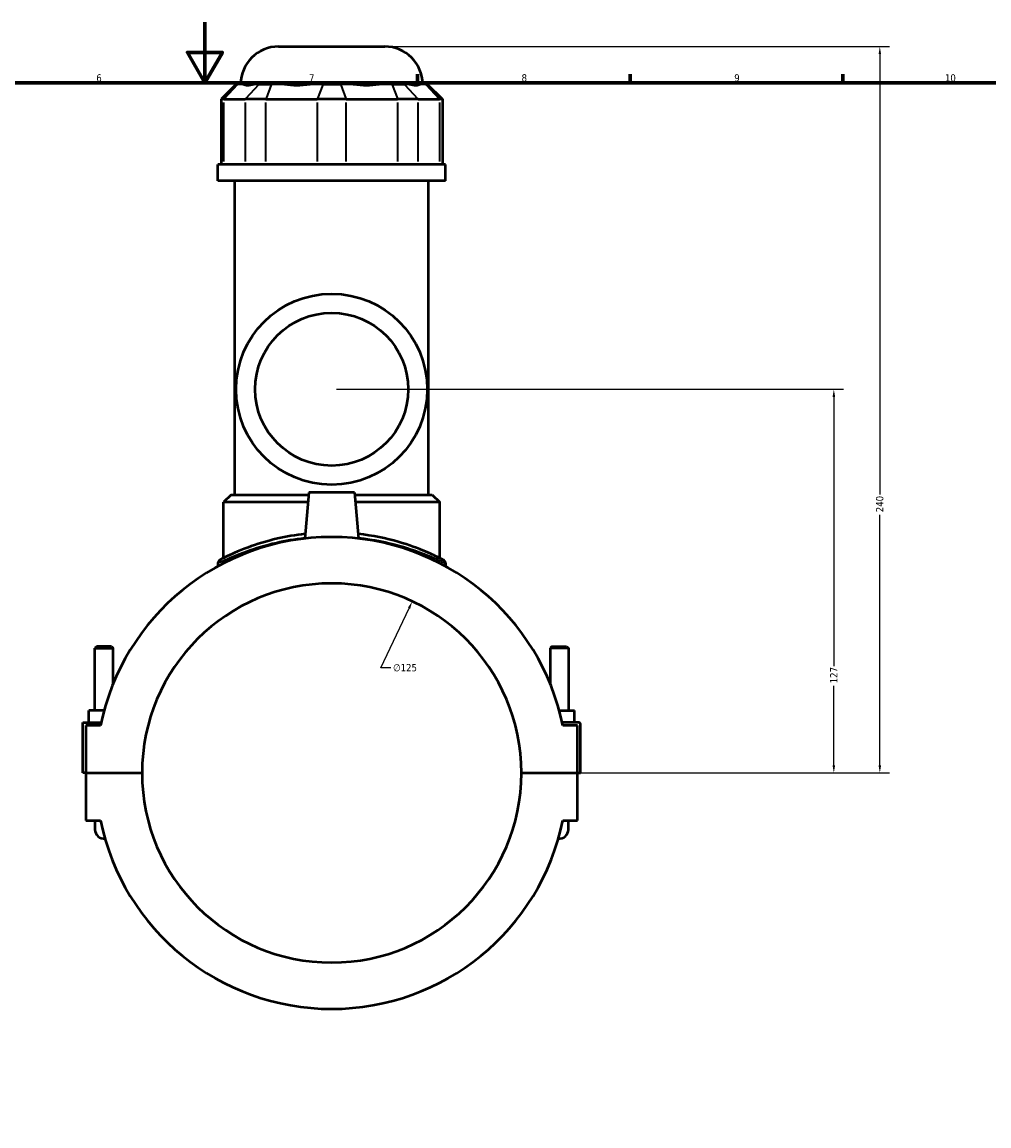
# Model space of a CAD drawing. Header units: millimetres. Extents: x -277 to 997, y -139 to 1170.
# Tile 5 of 7: x 360 to 679, y 230 to 594. Entities that reach past the tile are written whole.
import ezdxf

# ---------------------------------------------------------------- set-up
doc = ezdxf.new("R2010")
doc.units = ezdxf.units.MM
for name, color, linetype, lineweight in [('Border (ANSI)', 7, 'Continuous', 70), ('Dimension (ANSI)', 7, 'Continuous', 25), ('Visible (ANSI)', 7, 'Continuous', 50), ('Visible Narrow (ANSI)', 7, 'Continuous', 35)]:
    doc.layers.add(name, color=color, linetype=linetype, lineweight=lineweight)
doc.styles.add('Note Text (ANSI)', font='tahoma.ttf')
doc.dimstyles.new('Default - mm (ANSI)', dxfattribs={"dimtxt": 2.4, "dimasz": 2.5, "dimexe": 3.175, "dimexo": 1.6002, "dimgap": 0.8, "dimtad": 0, "dimtoh": 1, "dimdec": 0, "dimrnd": 1e-08, "dimzin": 4, "dimdsep": 46, "dimtxsty": 'Note Text (ANSI)', "dimcen": 0.09, "dimdle": 10, "dimclrd": 256, "dimclre": 256, "dimclrt": 5, "dimadec": 1, "dimazin": 1, "dimtfac": 1.27, "dimtofl": 0, "dimtmove": 0, "dimatfit": 3, "dimfxl": 1, "dimtolj": 1, "dimtzin": 4, "dimlwd": -1, "dimlwe": -1, "dimarcsym": 0})

# ---------------------------------------------------------------- blocks, each defined once
blk = doc.blocks.new('Borders Default Border')
at = {"layer": 'Border (ANSI)'}
for p, q in [((490.58, 574), (490.58, 576.8)), ((560.67, 574), (560.67, 576.8)), ((630.75, 574), (630.75, 576.8))]:
    blk.add_line(p, q, dxfattribs=at)
at = {"layer": 'Border (ANSI)', "flags": 128}
for points in [[(420.5, 594), (420.5, 574), (414.73, 584), (426.27, 584), (420.5, 574)], [(20, 20), (20, 574), (821, 574), (821, 20), (20, 20)]]:
    blk.add_lwpolyline(points, dxfattribs=at)
at = {"layer": 'Border (ANSI)', "color": 5, "true_color": 0x0000ff, "char_height": 2.4, "attachment_point": 7, "style": 'Note Text (ANSI)'}
for s, insert in [('6', (384.69, 574.35)), ('7', (454.8, 574.4)), ('8', (524.84, 574.35)), ('9', (594.92, 574.35)), ('10', (664.35, 574.35))]:
    blk.add_mtext(s, dxfattribs=dict(at, insert=insert))
blk = doc.blocks.new('*D6')
at = {"layer": 'Defpoints', "color": 0, "transparency": 16777216}
for p in [(488.82, 403.02), (435.73, 289.86)]:
    blk.add_point(p, dxfattribs=at)
at = {"layer": 'Dimension (ANSI)', "transparency": 16777216}
for p, q in [((478.52, 381.06), (487.76, 400.76)), ((481.71, 381.06), (478.52, 381.06))]:
    blk.add_line(p, q, dxfattribs=at)
blk.add_solid([(487.38, 400.94), (488.13, 400.58), (488.82, 403.02)], dxfattribs=at)
at = {"layer": 'Dimension (ANSI)', "color": 5, "transparency": 16777216, "insert": (482.51, 382.36), "char_height": 2.4, "attachment_point": 1, "style": 'Note Text (ANSI)'}
blk.add_mtext('\\A1;∅125', dxfattribs=at)
blk = doc.blocks.new('*D10')
at = {"layer": 'Defpoints', "color": 0, "transparency": 16777216}
for p in [(462.27, 472.94), (627.75, 472.94), (524.77, 346.44)]:
    blk.add_point(p, dxfattribs=at)
at = {"layer": 'Dimension (ANSI)', "transparency": 16777216}
for p, q in [((463.87, 472.94), (630.93, 472.94)), ((627.75, 470.44), (627.75, 381.7)), ((627.75, 348.94), (627.75, 375.18)), ((526.37, 346.44), (630.93, 346.44))]:
    blk.add_line(p, q, dxfattribs=at)
for points in [[(627.33, 470.44), (628.17, 470.44), (627.75, 472.94)], [(627.33, 348.94), (628.17, 348.94), (627.75, 346.44)]]:
    blk.add_solid(points, dxfattribs=at)
at = {"layer": 'Dimension (ANSI)', "color": 5, "transparency": 16777216, "insert": (626.53, 375.98), "char_height": 2.4, "attachment_point": 1, "rotation": 90, "style": 'Note Text (ANSI)'}
blk.add_mtext('\\A1;127', dxfattribs=at)
blk = doc.blocks.new('*D11')
at = {"layer": 'Defpoints', "color": 0, "transparency": 16777216}
for p in [(479.77, 585.94), (642.9, 585.94), (524.77, 346.44)]:
    blk.add_point(p, dxfattribs=at)
at = {"layer": 'Dimension (ANSI)', "transparency": 16777216}
for p, q in [((481.37, 585.94), (646.08, 585.94)), ((642.9, 583.44), (642.9, 438.29)), ((642.9, 348.94), (642.9, 431.59)), ((526.37, 346.44), (646.08, 346.44))]:
    blk.add_line(p, q, dxfattribs=at)
for points in [[(642.49, 583.44), (643.32, 583.44), (642.9, 585.94)], [(642.49, 348.94), (643.32, 348.94), (642.9, 346.44)]]:
    blk.add_solid(points, dxfattribs=at)
at = {"layer": 'Dimension (ANSI)', "color": 5, "transparency": 16777216, "insert": (641.65, 432.39), "char_height": 2.4, "attachment_point": 1, "rotation": 90, "style": 'Note Text (ANSI)'}
blk.add_mtext('\\A1;240', dxfattribs=at)

msp = doc.modelspace()

# ---------------------------------------------------------------- linework, layer by layer
at = {"layer": 'Visible (ANSI)'}
for p, q in [((444.77, 585.94), (479.77, 585.94)), ((430.8, 573.55), (425.8, 568.55)), ((430.8, 573.55), (431.37, 573.55)), ((433.12, 573.55), (431.37, 573.55)), ((438.39, 573.55), (436.64, 573.55)), ((438.39, 573.55), (442.45, 573.55)), ((446.68, 573.55), (442.45, 573.55)), ((459.4, 573.55), (455.18, 573.55)), ((459.4, 573.55), (465.14, 573.55)), ((469.37, 573.55), (465.14, 573.55)), ((482.09, 573.55), (477.87, 573.55)), ((482.09, 573.55), (486.15, 573.55)), ((487.9, 573.55), (486.15, 573.55)), ((493.17, 573.55), (491.42, 573.55)), ((493.17, 573.55), (493.74, 573.55)), ((493.74, 573.55), (498.74, 568.55)), ((426.75, 568.55), (425.8, 568.55)), ((425.8, 568.55), (425.8, 547)), ((426.75, 568.55), (433.78, 568.55)), ((440.54, 568.55), (433.78, 568.55)), ((440.54, 568.55), (457.49, 568.55)), ((467.06, 568.55), (457.49, 568.55)), ((467.06, 568.55), (484.01, 568.55)), ((490.77, 568.55), (484.01, 568.55)), ((490.77, 568.55), (497.79, 568.55)), ((498.74, 568.55), (497.79, 568.55)), ((498.74, 568.55), (498.74, 547)), ((499.77, 547), (424.77, 547)), ((424.77, 541.69), (424.77, 547)), ((499.77, 541.69), (499.77, 547)), ((499.77, 541.69), (424.77, 541.69)), ((430.4, 438.19), (430.4, 541.69)), ((494.15, 438.19), (494.15, 541.69)), ((429.15, 438.19), (426.65, 435.69)), ((429.15, 438.19), (454.71, 438.19)), ((454.77, 438.94), (453.44, 423.71)), ((469.77, 438.94), (454.77, 438.94)), ((469.77, 438.94), (471.11, 423.71)), ((469.84, 438.19), (495.4, 438.19)), ((495.4, 438.19), (497.9, 435.69)), ((454.49, 435.69), (426.65, 435.69)), ((426.65, 417.29), (426.65, 435.69)), ((497.9, 435.69), (470.06, 435.69)), ((497.9, 417.29), (497.9, 435.69)), ((424.77, 415.56), (424.77, 414.58)), ((499.77, 415.56), (499.77, 414.58)), ((384.87, 388.16), (384.27, 387.56)), ((384.27, 387.56), (390.27, 387.56)), ((384.27, 367.06), (384.27, 387.56)), ((389.67, 388.16), (384.87, 388.16)), ((389.67, 388.16), (390.27, 387.56)), ((390.27, 375.85), (390.27, 387.56)), ((534.87, 388.16), (534.27, 387.56)), ((540.27, 387.56), (534.27, 387.56)), ((534.27, 387.56), (534.27, 375.85)), ((534.87, 388.16), (539.67, 388.16)), ((539.67, 388.16), (540.27, 387.56)), ((540.27, 387.56), (540.27, 367.06)), ((382.27, 363.06), (382.27, 367.06)), ((387.27, 367.06), (382.27, 367.06)), ((387.28, 367.06), (387.27, 367.06)), ((387.27, 367.03), (387.27, 367.06)), ((537.26, 367.06), (537.27, 367.06)), ((537.27, 367.03), (537.27, 367.06)), ((537.27, 367.06), (542.27, 367.06)), ((542.27, 363.06), (542.27, 367.06)), ((380.27, 363.06), (386.3, 363.06)), ((380.27, 346.49), (380.27, 363.06)), ((386.08, 362.06), (381.27, 362.06)), ((381.27, 362.06), (381.27, 346.49)), ((543.77, 363.06), (538.25, 363.06)), ((543.27, 362.06), (538.46, 362.06)), ((543.27, 346.49), (543.27, 362.06)), ((544.27, 346.49), (544.27, 362.56)), ((381.27, 346.49), (380.27, 346.49)), ((381.27, 346.49), (399.77, 346.49)), ((381.27, 346.39), (381.27, 330.81)), ((399.77, 346.39), (381.27, 346.39)), ((384.27, 346.39), (384.27, 346.49)), ((390.27, 346.39), (390.27, 346.49)), ((524.77, 346.49), (543.27, 346.49)), ((543.27, 346.39), (524.77, 346.39)), ((534.27, 346.49), (534.27, 346.39)), ((540.27, 346.49), (540.27, 346.39)), ((543.27, 346.49), (544.27, 346.49)), ((543.27, 330.81), (543.27, 346.39)), ((381.27, 330.81), (386.08, 330.81)), ((384.27, 330.81), (384.27, 327.81)), ((538.46, 330.81), (543.27, 330.81)), ((540.27, 327.81), (540.27, 330.81))]:
    msp.add_line(p, q, dxfattribs=at)
for radius in [31.5, 25.2]:
    msp.add_circle((462.27, 472.94), radius, dxfattribs=at)
for centre, radius, start, end in [((444.77, 573.44), 12.5, 90, 179.4958), ((479.77, 573.44), 12.5, 0.5042, 90), ((462.27, 346.44), 77.78, 11.5896, 168.4104), ((426.02, 415.56), 1.25, 117.6744, 180), ((498.52, 415.56), 1.25, 0, 62.3256), ((462.27, 346.44), 62.5, 0.0458, 179.9542), ((543.77, 362.56), 0.5, 0, 90), ((462.27, 346.44), 62.5, 180.0458, 359.9542), ((387.27, 327.81), 3, 180, 275.5056), ((462.27, 346.44), 77.78, 191.5896, 348.4104), ((537.27, 327.81), 3, 264.4944, 0)]:
    msp.add_arc(centre, radius, start, end, dxfattribs=at)
for points, knots in [([(433.12, 573.55), (433.49, 573.31), (434, 573.2), (434.56, 573.2), (435.12, 573.2), (435.83, 573.31), (436.64, 573.55)], [-0.4379883, -0.4379883, -0.4379883, -0.4379883, 0, 0, 0, 0.4379883, 0.4379883, 0.4379883, 0.4379883]), ([(446.68, 573.55), (448.02, 573.31), (449.44, 573.2), (450.79, 573.2), (452.14, 573.2), (453.65, 573.31), (455.18, 573.55)], [-0.4379883, -0.4379883, -0.4379883, -0.4379883, 0, 0, 0, 0.4379883, 0.4379883, 0.4379883, 0.4379883]), ([(469.37, 573.55), (470.89, 573.31), (472.4, 573.2), (473.75, 573.2), (475.1, 573.2), (476.53, 573.31), (477.87, 573.55)], [-0.4379883, -0.4379883, -0.4379883, -0.4379883, 0, 0, 0, 0.4379883, 0.4379883, 0.4379883, 0.4379883]), ([(487.9, 573.55), (488.72, 573.31), (489.43, 573.2), (489.99, 573.2), (490.55, 573.2), (491.05, 573.31), (491.42, 573.55)], [-0.4379883, -0.4379883, -0.4379883, -0.4379883, 0, 0, 0, 0.4379883, 0.4379883, 0.4379883, 0.4379883]), ([(453.58, 425.26), (450.35, 424.9), (447.25, 424.36), (440.72, 422.85), (437.45, 421.81), (431.36, 419.55), (428.79, 418.34), (426.29, 417.11), (425.71, 416.81), (425.47, 416.68), (425.44, 416.67), (425.44, 416.67)], [18.117778, 18.117778, 18.117778, 18.117778, 19.100151, 19.100151, 20.354901, 20.354901, 21.88022, 21.88022, 22.780004, 22.780004, 23.008115, 23.008115, 23.008115, 23.008115]), ([(499.1, 416.67), (499.1, 416.67), (498.68, 416.89), (496.86, 417.81), (495.29, 418.57), (490.83, 420.46), (487.78, 421.62), (480.32, 423.77), (475.79, 424.73), (470.97, 425.26)], [11.504063, 11.504063, 11.504063, 11.504063, 12.447471, 12.447471, 13.591701, 13.591701, 14.926702, 14.926702, 16.394371, 16.394371, 16.394371, 16.394371])]:
    msp.add_open_spline(points, degree=3, knots=knots, dxfattribs=at)
at = {"layer": 'Visible Narrow (ANSI)'}
for p, q in [((431.14, 573.3), (426.99, 568.8)), ((438.16, 573.3), (434.01, 568.8)), ((442.36, 573.3), (440.64, 568.8)), ((459.31, 573.3), (457.59, 568.8)), ((465.24, 573.3), (466.96, 568.8)), ((482.19, 573.3), (483.91, 568.8)), ((486.38, 573.3), (490.54, 568.8)), ((493.4, 573.3), (497.56, 568.8)), ((426.75, 548.08), (426.75, 567.47)), ((433.78, 567.47), (433.78, 548.08)), ((440.54, 548.08), (440.54, 567.47)), ((457.49, 567.47), (457.49, 548.08)), ((467.06, 548.08), (467.06, 567.47)), ((484.01, 567.47), (484.01, 548.08)), ((490.77, 548.08), (490.77, 567.47)), ((497.79, 567.47), (497.79, 548.08))]:
    msp.add_line(p, q, dxfattribs=at)
msp.add_arc((498.52, 415.56), 1.25, 3.1163, 59.2094, dxfattribs=at)
for points, knots in [([(424.77, 415.56), (424.77, 415.56), (424.8, 415.57), (425.04, 415.7), (425.63, 416), (428.18, 417.21), (430.8, 418.4), (437, 420.62), (440.33, 421.64), (446.99, 423.13), (450.16, 423.67), (453.47, 424.02)], [-23.008115, -23.008115, -23.008115, -23.008115, -22.780004, -22.780004, -21.88022, -21.88022, -20.354901, -20.354901, -19.100151, -19.100151, -18.112817, -18.112817, -18.112817, -18.112817]), ([(471.08, 424.02), (476.01, 423.5), (480.64, 422.55), (488.25, 420.43), (491.35, 419.3), (495.89, 417.44), (497.49, 416.68), (499.34, 415.78), (499.77, 415.56), (499.77, 415.56)], [-16.399332, -16.399332, -16.399332, -16.399332, -14.926702, -14.926702, -13.591701, -13.591701, -12.447471, -12.447471, -11.504063, -11.504063, -11.504063, -11.504063])]:
    msp.add_open_spline(points, degree=3, knots=knots, dxfattribs=at)

# ---------------------------------------------------------------- block references
msp.add_blockref('Borders Default Border', (0, 0))

# ---------------------------------------------------------------- dimensions: what is measured, and where the dimension line sits
at = {"layer": 'Dimension (ANSI)'}
for base, p2, picture, middle in [((642.90256372, 585.93987151), (479.77372929, 585.93987151), '*D11', (642.90256372, 434.93987151)), ((627.75000131, 472.93987151), (462.27324528, 472.93987151), '*D10', (627.75000131, 378.43987151))]:
    dim = msp.add_linear_dim(base=base, p1=(524.77324528, 346.43987151), p2=p2, angle=90, dimstyle='Default - mm (ANSI)', override={"dimgap": 0.8, "dimtoh": 0, "dimdec": 0, "dimtol": 0, "dimlim": 0, "dimtp": 0, "dimtm": 0, "dimtdec": 2, "dimatfit": 1}, dxfattribs=at)
    dim.commit()
    dim.dimension.update_dxf_attribs({"geometry": picture, "text_midpoint": middle, "dimtype": 160})
dim = msp.add_diameter_dim_2p(p1=(435.73, 289.86), p2=(488.82, 403.02), dimstyle='Default - mm (ANSI)', override={"dimgap": 0.8, "dimtih": 1, "dimdec": 0, "dimlfac": 1, "dimtol": 0, "dimlim": 0, "dimtp": 0, "dimtm": 0, "dimtdec": 2}, dxfattribs=at)
dim.commit()
dim.dimension.update_dxf_attribs({"geometry": '*D6', "text_midpoint": (486.36, 381.06), "dimtype": 163})

doc.saveas('drawing.dxf')
